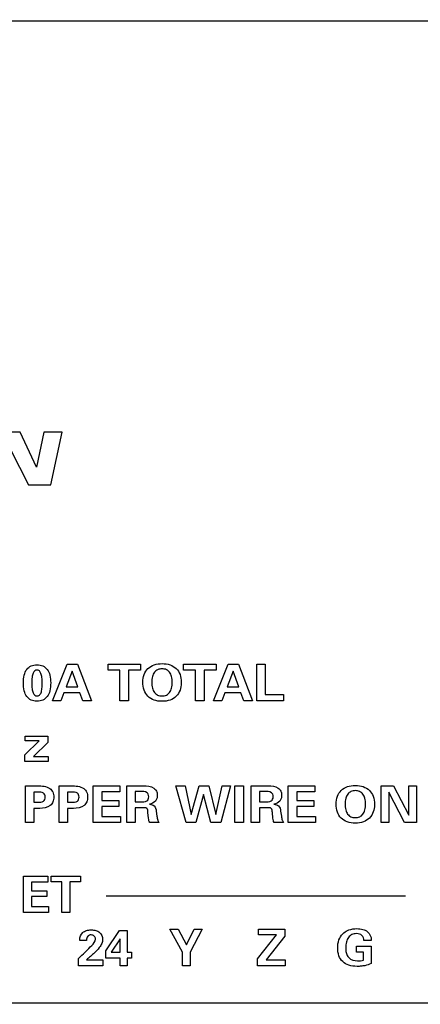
# Model space of a CAD drawing. Header units: inches. Extents: x 0.6 to 15.6, y 0.2 to 10.2.
# Tile 7 of 15: x 3.4 to 4.1, y 6.6 to 8.2. Entities that reach past the tile are written whole.
import ezdxf

# ---------------------------------------------------------------- set-up
doc = ezdxf.new("R2010")
doc.units = ezdxf.units.IN
doc.header["$LTSCALE"] = 0.935
doc.header["$MEASUREMENT"] = 0
doc.header["$PDMODE"] = 3
doc.header["$PDSIZE"] = 0.3125
doc.layers.get('0').update_dxf_attribs({"linetype": 'CONTINUOUS'})
doc.layers.get('Defpoints').update_dxf_attribs({"linetype": 'CONTINUOUS'})
doc.layers.add('DIMS', color=5, linetype='CONTINUOUS')
doc.layers.add('SCREEN', color=5, linetype='CONTINUOUS')
doc.styles.get("Standard").update_dxf_attribs({"font": 'ARIAL.TTF'})
doc.dimstyles.get("Standard").update_dxf_attribs({"dimtxt": 0.125, "dimasz": 0.18, "dimexe": 0.18, "dimexo": 0.0625, "dimgap": 0.09, "dimtad": 0, "dimtih": 1, "dimtoh": 1, "dimdec": 3, "dimzin": 4, "dimdsep": 46, "dimtxsty": 'STANDARD', "dimblk": '_FILLED', "dimblk1": '_FILLED', "dimblk2": '_FILLED', "dimcen": 0.09, "dimadec": 0, "dimazin": 0, "dimtol": 1, "dimtp": 0.001, "dimtm": 0.001, "dimtfac": 1, "dimtdec": 3, "dimtofl": 0, "dimtmove": 0, "dimatfit": 3, "dimldrblk": '_FILLED', "dimfxl": 1, "dimtolj": 1, "dimtzin": 4, "dimarcsym": 0})

# ---------------------------------------------------------------- blocks, each defined once
blk = doc.blocks.new('_FILLED')
at = {"color": 0, "linetype": 'ByBlock'}
blk.add_solid([(0, 0), (-1, 0.17361), (-1, -0.17361)], dxfattribs=at)
blk = doc.blocks.new('*D3')
at = {"layer": 'Defpoints', "color": 0, "lineweight": 0}
for p in [(2.3438, 9.1839), (1.2332, 5.3769), (6.3953, 5.3769)]:
    blk.add_point(p, dxfattribs=at)
at = {"layer": 'DIMS', "color": 0, "lineweight": -2}
for p, q in [((2.2813, 9.1839), (1.0532, 9.1839)), ((1.2332, 9.0039), (1.2332, 7.621)), ((1.2332, 5.5569), (1.2332, 7.2772)), ((6.3328, 5.3769), (1.0532, 5.3769))]:
    blk.add_line(p, q, dxfattribs=at)
at = {"layer": 'DIMS', "color": 0, "lineweight": -2, "xscale": 0.18, "yscale": 0.18, "zscale": 0.18}
for p, rotation in [((1.2332, 9.1839), 90), ((1.2332, 5.3769), 270)]:
    blk.add_blockref('_FILLED', p, dxfattribs=dict(at, rotation=rotation))
at = {"layer": 'DIMS', "color": 0, "insert": (1.2332, 7.4491), "char_height": 0.125, "attachment_point": 5}
blk.add_mtext('\\A1;94.2mm (3.709")', dxfattribs=at)

msp = doc.modelspace()

# ---------------------------------------------------------------- linework, layer by layer
for p, q in [((10.7607, 8.2239), (2.4107, 8.2239)), ((2.4107, 6.6119), (10.7607, 6.6119))]:
    msp.add_line(p, q)
at = {"layer": 'SCREEN', "linetype": 'Continuous'}
for p, q in [((3.4217, 7.5491), (3.3829, 7.5491)), ((3.4483, 7.4915), (3.4217, 7.5491)), ((3.4606, 7.5491), (3.4483, 7.4915)), ((3.4904, 7.5491), (3.4606, 7.5491)), ((3.4719, 7.4624), (3.4904, 7.5491)), ((3.4057, 7.5204), (3.4352, 7.4624)), ((3.4352, 7.4624), (3.4719, 7.4624)), ((3.4749, 7.108), (3.499, 7.168)), ((3.499, 7.168), (3.5158, 7.168)), ((3.5158, 7.168), (3.5389, 7.108)), ((3.566, 7.1582), (3.566, 7.168)), ((3.566, 7.168), (3.6193, 7.168)), ((3.6193, 7.168), (3.6193, 7.1582)), ((3.6902, 7.1582), (3.6902, 7.168)), ((3.6902, 7.168), (3.7436, 7.168)), ((3.7396, 7.108), (3.7636, 7.168)), ((3.7436, 7.168), (3.7436, 7.1582)), ((3.7636, 7.168), (3.7804, 7.168)), ((3.7804, 7.168), (3.8035, 7.108)), ((3.8104, 7.108), (3.8104, 7.168)), ((3.8104, 7.168), (3.8245, 7.168)), ((3.8245, 7.168), (3.8245, 7.1182)), ((3.5071, 7.1562), (3.4971, 7.1307)), ((3.5163, 7.1307), (3.5071, 7.1562)), ((3.5855, 7.1582), (3.566, 7.1582)), ((3.5855, 7.108), (3.5855, 7.1582)), ((3.5998, 7.1582), (3.5998, 7.108)), ((3.6193, 7.1582), (3.5998, 7.1582)), ((3.7097, 7.1582), (3.6902, 7.1582)), ((3.7097, 7.108), (3.7097, 7.1582)), ((3.724, 7.1582), (3.724, 7.108)), ((3.7436, 7.1582), (3.724, 7.1582)), ((3.7717, 7.1562), (3.7617, 7.1307)), ((3.7809, 7.1307), (3.7717, 7.1562)), ((3.4935, 7.1209), (3.4883, 7.108)), ((3.5197, 7.1209), (3.4935, 7.1209)), ((3.4971, 7.1307), (3.5163, 7.1307)), ((3.5245, 7.108), (3.5197, 7.1209)), ((3.7581, 7.1209), (3.7529, 7.108)), ((3.7843, 7.1209), (3.7581, 7.1209)), ((3.7617, 7.1307), (3.7809, 7.1307)), ((3.7891, 7.108), (3.7843, 7.1209)), ((3.8245, 7.1182), (3.8544, 7.1182)), ((3.8544, 7.1182), (3.8544, 7.108)), ((3.4883, 7.108), (3.4749, 7.108)), ((3.5389, 7.108), (3.5245, 7.108)), ((3.5998, 7.108), (3.5855, 7.108)), ((3.724, 7.108), (3.7097, 7.108)), ((3.7529, 7.108), (3.7396, 7.108)), ((3.8035, 7.108), (3.7891, 7.108)), ((3.8544, 7.108), (3.8104, 7.108)), ((3.4291, 7.0189), (3.4526, 7.0421)), ((3.4297, 7.0421), (3.4297, 7.0498)), ((3.4297, 7.0498), (3.4668, 7.0498)), ((3.4526, 7.0421), (3.4297, 7.0421)), ((3.4668, 7.0395), (3.4436, 7.0164)), ((3.4668, 7.0498), (3.4668, 7.0395)), ((3.4291, 7.008), (3.4291, 7.0189)), ((3.4677, 7.008), (3.4291, 7.008)), ((3.4436, 7.0164), (3.4677, 7.0164)), ((3.4677, 7.0164), (3.4677, 7.008)), ((3.4302, 6.908), (3.4302, 6.968)), ((3.4302, 6.968), (3.4499, 6.968)), ((3.4437, 6.958), (3.4437, 6.9412)), ((3.4505, 6.958), (3.4437, 6.958)), ((3.4858, 6.908), (3.4858, 6.968)), ((3.4858, 6.968), (3.5055, 6.968)), ((3.4993, 6.958), (3.4993, 6.9412)), ((3.506, 6.958), (3.4993, 6.958)), ((3.5415, 6.908), (3.5415, 6.968)), ((3.5415, 6.968), (3.5855, 6.968)), ((3.5559, 6.9581), (3.5559, 6.9439)), ((3.5855, 6.9581), (3.5559, 6.9581)), ((3.5855, 6.968), (3.5855, 6.9581)), ((3.5968, 6.908), (3.5968, 6.968)), ((3.5968, 6.968), (3.6244, 6.968)), ((3.6107, 6.9587), (3.6107, 6.9419)), ((3.6191, 6.9587), (3.6107, 6.9587)), ((3.6942, 6.908), (3.6772, 6.968)), ((3.6772, 6.968), (3.6928, 6.968)), ((3.6928, 6.968), (3.7024, 6.9213)), ((3.7024, 6.9213), (3.7156, 6.968)), ((3.7231, 6.954), (3.7101, 6.908)), ((3.7156, 6.968), (3.7317, 6.968)), ((3.735, 6.908), (3.7231, 6.954)), ((3.7317, 6.968), (3.7433, 6.9213)), ((3.7433, 6.9213), (3.7538, 6.968)), ((3.7675, 6.968), (3.7512, 6.908)), ((3.7538, 6.968), (3.7675, 6.968)), ((3.7744, 6.908), (3.7744, 6.968)), ((3.7744, 6.968), (3.7886, 6.968)), ((3.7886, 6.968), (3.7886, 6.908)), ((3.8013, 6.908), (3.8013, 6.968)), ((3.8013, 6.968), (3.8289, 6.968)), ((3.8152, 6.9587), (3.8152, 6.9419)), ((3.8236, 6.9587), (3.8152, 6.9587)), ((3.8621, 6.908), (3.8621, 6.968)), ((3.8621, 6.968), (3.9061, 6.968)), ((3.8765, 6.9581), (3.8765, 6.9439)), ((3.9061, 6.9581), (3.8765, 6.9581)), ((3.9061, 6.968), (3.9061, 6.9581)), ((4.0148, 6.908), (4.0148, 6.968)), ((4.0148, 6.968), (4.0353, 6.968)), ((4.0275, 6.9577), (4.0275, 6.908)), ((4.0533, 6.908), (4.0275, 6.9577)), ((4.0353, 6.968), (4.0602, 6.9197)), ((4.0602, 6.9197), (4.0602, 6.968)), ((4.0602, 6.968), (4.073, 6.968)), ((4.073, 6.968), (4.073, 6.908)), ((3.4437, 6.9412), (3.4505, 6.9412)), ((3.4993, 6.9412), (3.506, 6.9412)), ((3.5559, 6.9439), (3.5837, 6.9439)), ((3.5837, 6.9439), (3.5837, 6.9341)), ((3.6107, 6.9419), (3.6191, 6.9419)), ((3.8152, 6.9419), (3.8236, 6.9419)), ((3.8765, 6.9439), (3.9043, 6.9439)), ((3.9043, 6.9439), (3.9043, 6.9341)), ((3.4437, 6.9311), (3.4437, 6.908)), ((3.4536, 6.9311), (3.4437, 6.9311)), ((3.4993, 6.9311), (3.4993, 6.908)), ((3.5091, 6.9311), (3.4993, 6.9311)), ((3.5559, 6.9341), (3.5559, 6.918)), ((3.5837, 6.9341), (3.5559, 6.9341)), ((3.6107, 6.9321), (3.6107, 6.908)), ((3.623, 6.9321), (3.6107, 6.9321)), ((3.6325, 6.9153), (3.6316, 6.9244)), ((3.6452, 6.9267), (3.6464, 6.9181)), ((3.8152, 6.9321), (3.8152, 6.908)), ((3.8275, 6.9321), (3.8152, 6.9321)), ((3.8371, 6.9153), (3.8361, 6.9244)), ((3.8497, 6.9267), (3.8509, 6.9181)), ((3.8765, 6.9341), (3.8765, 6.918)), ((3.9043, 6.9341), (3.8765, 6.9341)), ((3.4437, 6.908), (3.4302, 6.908)), ((3.4993, 6.908), (3.4858, 6.908)), ((3.5866, 6.908), (3.5415, 6.908)), ((3.5559, 6.918), (3.5866, 6.918)), ((3.5866, 6.918), (3.5866, 6.908)), ((3.6107, 6.908), (3.5968, 6.908)), ((3.6498, 6.908), (3.6344, 6.908)), ((3.7101, 6.908), (3.6942, 6.908)), ((3.7512, 6.908), (3.735, 6.908)), ((3.7886, 6.908), (3.7744, 6.908)), ((3.8152, 6.908), (3.8013, 6.908)), ((3.8543, 6.908), (3.8389, 6.908)), ((3.9072, 6.908), (3.8621, 6.908)), ((3.8765, 6.918), (3.9072, 6.918)), ((3.9072, 6.918), (3.9072, 6.908)), ((4.0275, 6.908), (4.0148, 6.908)), ((4.073, 6.908), (4.0533, 6.908))]:
    msp.add_line(p, q, dxfattribs=at)
at = {"layer": 'SCREEN'}
for p, q in [((3.4272, 6.76), (3.4272, 6.82)), ((3.4272, 6.82), (3.467, 6.82)), ((3.4402, 6.8101), (3.4402, 6.7959)), ((3.467, 6.8101), (3.4402, 6.8101)), ((3.467, 6.82), (3.467, 6.8101)), ((3.4724, 6.8103), (3.4724, 6.82)), ((3.4724, 6.82), (3.5206, 6.82)), ((3.49, 6.8103), (3.4724, 6.8103)), ((3.49, 6.76), (3.49, 6.8103)), ((3.5029, 6.8103), (3.5029, 6.76)), ((3.5206, 6.8103), (3.5029, 6.8103)), ((3.5206, 6.82), (3.5206, 6.8103)), ((3.4402, 6.7959), (3.4653, 6.7959)), ((3.4653, 6.7959), (3.4653, 6.7862)), ((3.4402, 6.7862), (3.4402, 6.77)), ((3.4653, 6.7862), (3.4402, 6.7862)), ((3.563, 6.7874), (4.0548, 6.7874)), ((3.4679, 6.76), (3.4272, 6.76)), ((3.4402, 6.77), (3.4679, 6.77)), ((3.4679, 6.77), (3.4679, 6.76)), ((3.5029, 6.76), (3.49, 6.76)), ((3.5621, 6.6969), (3.5848, 6.7307)), ((3.5848, 6.7307), (3.5974, 6.7307)), ((3.5974, 6.7307), (3.5974, 6.6948)), ((3.6881, 6.6948), (3.6678, 6.7326)), ((3.6678, 6.7326), (3.6813, 6.7326)), ((3.6813, 6.7326), (3.6951, 6.7069)), ((3.6951, 6.7069), (3.7075, 6.7326)), ((3.7208, 6.7326), (3.7009, 6.6948)), ((3.7075, 6.7326), (3.7208, 6.7326)), ((3.8135, 6.7232), (3.8135, 6.7326)), ((3.8135, 6.7326), (3.8566, 6.7326)), ((3.8566, 6.7326), (3.8566, 6.721)), ((3.5195, 6.7144), (3.5195, 6.7151)), ((3.5305, 6.7144), (3.5195, 6.7144)), ((3.5857, 6.7171), (3.5711, 6.6948)), ((3.5857, 6.6948), (3.5857, 6.7171)), ((3.8119, 6.6841), (3.843, 6.7232)), ((3.843, 6.7232), (3.8135, 6.7232)), ((3.8566, 6.721), (3.8258, 6.6825)), ((3.9988, 6.7141), (3.9867, 6.7141)), ((3.9988, 6.7152), (3.9988, 6.7141)), ((3.5621, 6.6852), (3.5621, 6.6969)), ((3.5711, 6.6948), (3.5857, 6.6948)), ((3.5974, 6.6948), (3.6047, 6.6948)), ((3.6047, 6.6948), (3.6047, 6.6852)), ((3.6881, 6.6726), (3.6881, 6.6948)), ((3.7009, 6.6948), (3.7009, 6.6726)), ((3.9747, 6.695), (3.9747, 6.7046)), ((3.9747, 6.7046), (3.9986, 6.7046)), ((3.9861, 6.695), (3.9747, 6.695)), ((3.9861, 6.6819), (3.9861, 6.695)), ((3.9986, 6.7046), (3.9986, 6.6765)), ((3.5172, 6.6848), (3.5206, 6.6879)), ((3.5172, 6.6726), (3.5172, 6.6848)), ((3.5305, 6.6825), (3.5574, 6.6825)), ((3.5574, 6.6825), (3.5574, 6.6726)), ((3.5857, 6.6852), (3.5621, 6.6852)), ((3.5857, 6.6726), (3.5857, 6.6852)), ((3.5974, 6.6852), (3.5974, 6.6726)), ((3.6047, 6.6852), (3.5974, 6.6852)), ((3.8119, 6.6726), (3.8119, 6.6841)), ((3.8258, 6.6825), (3.8574, 6.6825)), ((3.8574, 6.6825), (3.8574, 6.6726)), ((3.5574, 6.6726), (3.5172, 6.6726)), ((3.5974, 6.6726), (3.5857, 6.6726)), ((3.7009, 6.6726), (3.6881, 6.6726)), ((3.8574, 6.6726), (3.8119, 6.6726))]:
    msp.add_line(p, q, dxfattribs=at)
at = {"layer": 'SCREEN', "linetype": 'Continuous'}
for points, knots in [([(3.4482, 7.1071), (3.4452, 7.1072), (3.4392, 7.1082), (3.4315, 7.1146), (3.4274, 7.1249), (3.4265, 7.1371), (3.4274, 7.1492), (3.4315, 7.1596), (3.4394, 7.166), (3.4458, 7.167), (3.4492, 7.167)], [0, 0, 0, 0, 0.106375, 0.214683, 0.338257, 0.494505, 0.650948, 0.773966, 0.881416, 1, 1, 1, 1]), ([(3.4492, 7.167), (3.4526, 7.167), (3.459, 7.166), (3.4669, 7.1595), (3.471, 7.1492), (3.472, 7.1371), (3.471, 7.1249), (3.4669, 7.1146), (3.459, 7.108), (3.4522, 7.107), (3.4485, 7.107), (3.4482, 7.1071)], [0, 0, 0, 0, 0.115879, 0.221194, 0.341528, 0.493741, 0.646102, 0.766948, 0.872982, 0.988456, 1, 1, 1, 1]), ([(3.623, 7.1383), (3.6231, 7.1426), (3.6242, 7.1509), (3.631, 7.1614), (3.6419, 7.1678), (3.6548, 7.1694), (3.6677, 7.1679), (3.6785, 7.1614), (3.6853, 7.1509), (3.6864, 7.1422), (3.6864, 7.1374), (3.6864, 7.137)], [0, 0, 0, 0, 0.128921, 0.243873, 0.36134, 0.493823, 0.625814, 0.742899, 0.858495, 0.986792, 1, 1, 1, 1]), ([(3.4579, 7.1371), (3.4579, 7.1402), (3.4576, 7.1455), (3.4562, 7.1523), (3.4536, 7.1571), (3.4492, 7.1587), (3.4448, 7.1572), (3.4422, 7.1524), (3.4408, 7.1456), (3.4405, 7.1397), (3.4405, 7.1362), (3.4406, 7.1357)], [0, 0, 0, 0, 0.180464, 0.313777, 0.408326, 0.486827, 0.56516, 0.658719, 0.791853, 0.97378, 1, 1, 1, 1]), ([(3.6715, 7.1382), (3.6715, 7.1414), (3.6711, 7.1471), (3.6679, 7.1547), (3.662, 7.1595), (3.6547, 7.1606), (3.6474, 7.1595), (3.6416, 7.1547), (3.6384, 7.1471), (3.6379, 7.1414), (3.6379, 7.1382)], [0, 0, 0, 0, 0.152403, 0.274535, 0.38279, 0.500549, 0.617708, 0.72597, 0.847787, 1, 1, 1, 1]), ([(3.4406, 7.1357), (3.4406, 7.133), (3.4409, 7.1281), (3.4421, 7.1217), (3.4448, 7.1169), (3.4492, 7.1153), (3.4536, 7.1169), (3.4563, 7.1217), (3.4576, 7.1286), (3.4579, 7.134), (3.4579, 7.1371)], [0, 0, 0, 0, 0.165405, 0.305541, 0.403616, 0.486506, 0.569039, 0.668446, 0.809055, 1, 1, 1, 1]), ([(3.6864, 7.137), (3.6863, 7.1329), (3.6851, 7.125), (3.6787, 7.1146), (3.6678, 7.108), (3.6548, 7.1064), (3.6418, 7.108), (3.6308, 7.1145), (3.6242, 7.1254), (3.623, 7.1338), (3.623, 7.1383)], [0, 0, 0, 0, 0.120395, 0.238755, 0.357662, 0.492803, 0.628411, 0.747599, 0.865389, 1, 1, 1, 1]), ([(3.6379, 7.1382), (3.6379, 7.135), (3.6384, 7.1292), (3.6415, 7.1215), (3.6474, 7.1166), (3.6547, 7.1155), (3.662, 7.1166), (3.6679, 7.1215), (3.6711, 7.1292), (3.6715, 7.135), (3.6715, 7.1382)], [0, 0, 0, 0, 0.153634, 0.27525, 0.382597, 0.499598, 0.617206, 0.724657, 0.846547, 1, 1, 1, 1]), ([(3.4499, 6.968), (3.4569, 6.968), (3.4676, 6.9678), (3.476, 6.958), (3.4771, 6.9498), (3.476, 6.9417), (3.469, 6.9324), (3.4595, 6.9311), (3.4536, 6.9311)], [0, 0, 0, 0, 0.298123, 0.403393, 0.523588, 0.640375, 0.744192, 1, 1, 1, 1]), ([(3.4505, 6.9412), (3.4537, 6.9412), (3.4586, 6.9412), (3.4624, 6.9458), (3.4629, 6.9496), (3.4624, 6.9534), (3.4586, 6.958), (3.4537, 6.958), (3.4505, 6.958)], [0, 0, 0, 0, 0.28569, 0.384396, 0.500942, 0.616576, 0.715061, 1, 1, 1, 1]), ([(3.5055, 6.968), (3.5125, 6.968), (3.5231, 6.9678), (3.5316, 6.958), (3.5327, 6.9498), (3.5316, 6.9417), (3.5246, 6.9324), (3.5151, 6.9311), (3.5091, 6.9311)], [0, 0, 0, 0, 0.298123, 0.403393, 0.523588, 0.640375, 0.744192, 1, 1, 1, 1]), ([(3.506, 6.9412), (3.5093, 6.9412), (3.5142, 6.9412), (3.518, 6.9458), (3.5184, 6.9496), (3.518, 6.9534), (3.5142, 6.958), (3.5093, 6.958), (3.506, 6.958)], [0, 0, 0, 0, 0.28569, 0.384396, 0.500942, 0.616576, 0.715061, 1, 1, 1, 1]), ([(3.6191, 6.9419), (3.6227, 6.9419), (3.6282, 6.9415), (3.6325, 6.9463), (3.633, 6.9502), (3.6326, 6.9541), (3.6284, 6.9592), (3.6228, 6.9587), (3.6191, 6.9587)], [0, 0, 0, 0, 0.297273, 0.387829, 0.494839, 0.607632, 0.698189, 1, 1, 1, 1]), ([(3.6244, 6.968), (3.6302, 6.968), (3.6389, 6.9676), (3.6462, 6.9597), (3.6471, 6.9533), (3.6465, 6.9474), (3.643, 6.9408), (3.6375, 6.9388), (3.6339, 6.938)], [0, 0, 0, 0, 0.334552, 0.454109, 0.586356, 0.696253, 0.788613, 1, 1, 1, 1]), ([(3.8236, 6.9419), (3.8272, 6.9419), (3.8327, 6.9415), (3.837, 6.9463), (3.8375, 6.9502), (3.8371, 6.9541), (3.833, 6.9592), (3.8273, 6.9587), (3.8236, 6.9587)], [0, 0, 0, 0, 0.297273, 0.387829, 0.494839, 0.607632, 0.698189, 1, 1, 1, 1]), ([(3.8289, 6.968), (3.8347, 6.968), (3.8434, 6.9676), (3.8507, 6.9597), (3.8516, 6.9533), (3.851, 6.9474), (3.8476, 6.9408), (3.842, 6.9388), (3.8384, 6.938)], [0, 0, 0, 0, 0.334552, 0.454109, 0.586356, 0.696253, 0.788613, 1, 1, 1, 1]), ([(3.9408, 6.9383), (3.9408, 6.9426), (3.942, 6.9509), (3.9487, 6.9614), (3.9596, 6.9678), (3.9725, 6.9694), (3.9854, 6.9678), (3.9962, 6.9614), (4.003, 6.9509), (4.0042, 6.9422), (4.0041, 6.9374), (4.0041, 6.9369)], [0, 0, 0, 0, 0.128921, 0.243873, 0.36134, 0.493823, 0.625814, 0.742899, 0.858495, 0.986792, 1, 1, 1, 1]), ([(3.9893, 6.9382), (3.9892, 6.9414), (3.9888, 6.9471), (3.9856, 6.9547), (3.9797, 6.9595), (3.9724, 6.9606), (3.9652, 6.9595), (3.9593, 6.9547), (3.9561, 6.9471), (3.9556, 6.9414), (3.9556, 6.9382)], [0, 0, 0, 0, 0.152403, 0.274535, 0.38279, 0.500549, 0.617708, 0.72597, 0.847787, 1, 1, 1, 1]), ([(3.6339, 6.938), (3.6368, 6.9378), (3.6432, 6.9362), (3.6448, 6.9297), (3.6452, 6.9267)], [0, 0, 0, 0, 0.486301, 1, 1, 1, 1]), ([(3.8384, 6.938), (3.8413, 6.9378), (3.8477, 6.9362), (3.8493, 6.9297), (3.8497, 6.9267)], [0, 0, 0, 0, 0.486301, 1, 1, 1, 1]), ([(4.0041, 6.9369), (4.004, 6.9329), (4.0028, 6.925), (3.9964, 6.9146), (3.9855, 6.908), (3.9725, 6.9064), (3.9595, 6.908), (3.9485, 6.9145), (3.9419, 6.9254), (3.9408, 6.9338), (3.9408, 6.9383)], [0, 0, 0, 0, 0.120395, 0.238755, 0.357662, 0.492803, 0.628411, 0.747599, 0.865389, 1, 1, 1, 1]), ([(3.9556, 6.9382), (3.9556, 6.935), (3.9561, 6.9292), (3.9592, 6.9215), (3.9651, 6.9166), (3.9724, 6.9155), (3.9797, 6.9166), (3.9857, 6.9215), (3.9888, 6.9292), (3.9893, 6.935), (3.9893, 6.9382)], [0, 0, 0, 0, 0.153634, 0.27525, 0.382597, 0.499598, 0.617206, 0.724657, 0.846547, 1, 1, 1, 1]), ([(3.6316, 6.9244), (3.6314, 6.9267), (3.6311, 6.9326), (3.6252, 6.9321), (3.623, 6.9321)], [0, 0, 0, 0, 0.50265, 1, 1, 1, 1]), ([(3.8361, 6.9244), (3.8359, 6.9267), (3.8356, 6.9326), (3.8297, 6.9321), (3.8275, 6.9321)], [0, 0, 0, 0, 0.50265, 1, 1, 1, 1]), ([(3.6344, 6.908), (3.6339, 6.9089), (3.633, 6.9113), (3.6327, 6.9138), (3.6325, 6.9153)], [0, 0, 0, 0, 0.409063, 1, 1, 1, 1]), ([(3.6464, 6.9181), (3.6467, 6.916), (3.6473, 6.9125), (3.6488, 6.9092), (3.6498, 6.908)], [0, 0, 0, 0, 0.57835, 1, 1, 1, 1]), ([(3.8389, 6.908), (3.8384, 6.9089), (3.8375, 6.9113), (3.8372, 6.9138), (3.8371, 6.9153)], [0, 0, 0, 0, 0.409063, 1, 1, 1, 1]), ([(3.8509, 6.9181), (3.8512, 6.916), (3.8518, 6.9125), (3.8534, 6.9092), (3.8543, 6.908)], [0, 0, 0, 0, 0.57835, 1, 1, 1, 1])]:
    msp.add_open_spline(points, degree=3, knots=knots, dxfattribs=at)
at = {"layer": 'SCREEN'}
for points, knots in [([(3.5195, 6.7151), (3.5195, 6.7194), (3.5222, 6.7266), (3.5307, 6.731), (3.5382, 6.7319), (3.5457, 6.7311), (3.554, 6.7271), (3.5571, 6.72), (3.5571, 6.7157), (3.557, 6.7154)], [0, 0, 0, 0, 0.0130836, 0.01990632, 0.02774804, 0.03553759, 0.04231132, 0.05464365, 0.05541667, 0.05541667, 0.05541667, 0.05541667]), ([(3.9986, 6.6765), (3.9953, 6.6748), (3.9897, 6.6729), (3.9818, 6.6718), (3.973, 6.6714), (3.9623, 6.6725), (3.9512, 6.6787), (3.9445, 6.6892), (3.943, 6.702), (3.9446, 6.7148), (3.9508, 6.7251), (3.9568, 6.7292), (3.9596, 6.7306)], [0, 0, 0, 0, 0.0112855, 0.0173579, 0.0239761, 0.037608, 0.0492491, 0.0606191, 0.073582, 0.0870597, 0.098914, 0.108382, 0.108382, 0.108382, 0.108382]), ([(3.9596, 6.7306), (3.9603, 6.7309), (3.9652, 6.7329), (3.9739, 6.734), (3.9845, 6.733), (3.9948, 6.7284), (3.9988, 6.7202), (3.9988, 6.7152)], [0, 0, 0, 0, 0.0023764, 0.01573704, 0.02562908, 0.0340544, 0.04889561, 0.04889561, 0.04889561, 0.04889561]), ([(3.5206, 6.6879), (3.5271, 6.6936), (3.5353, 6.7021), (3.5452, 6.7124), (3.5452, 6.7164)], [0, 0, 0, 0, 0.02585137, 0.03796186, 0.03796186, 0.03796186, 0.03796186]), ([(3.5452, 6.7164), (3.5452, 6.7182), (3.5439, 6.722), (3.5381, 6.724), (3.5315, 6.7217), (3.5306, 6.7168), (3.5305, 6.7144)], [0, 0, 0, 0, 0.00527487, 0.01054607, 0.01667587, 0.02363069, 0.02363069, 0.02363069, 0.02363069]), ([(3.557, 6.7154), (3.557, 6.7134), (3.5558, 6.7087), (3.5511, 6.7012), (3.5423, 6.6924), (3.535, 6.6861), (3.5305, 6.6825)], [0, 0, 0, 0, 0.00611586, 0.01425782, 0.02599212, 0.04331364, 0.04331364, 0.04331364, 0.04331364]), ([(3.9867, 6.7141), (3.9866, 6.7171), (3.985, 6.7221), (3.9793, 6.7251), (3.9735, 6.7257), (3.9667, 6.7245), (3.9607, 6.7193), (3.9572, 6.7114), (3.9565, 6.7045), (3.9567, 6.7003), (3.9567, 6.6994)], [0, 0, 0, 0, 0.00909039, 0.01349564, 0.01870522, 0.02618675, 0.03347691, 0.04165453, 0.05137071, 0.05419642, 0.05419642, 0.05419642, 0.05419642]), ([(3.9567, 6.6994), (3.9569, 6.6972), (3.9576, 6.6925), (3.9623, 6.6832), (3.9728, 6.6803), (3.9812, 6.6809), (3.9845, 6.6815), (3.9861, 6.6819)], [0, 0, 0, 0, 0.00657647, 0.0142774, 0.02992734, 0.03492129, 0.03982525, 0.03982525, 0.03982525, 0.03982525])]:
    msp.add_open_spline(points, degree=3, knots=knots, dxfattribs=at)

# ---------------------------------------------------------------- dimensions: what is measured, and where the dimension line sits
at = {"layer": 'DIMS'}
dim = msp.add_linear_dim(base=(1.2332, 5.3769), p1=(2.3438, 9.1839), p2=(6.3953, 5.3769), angle=270, text='94.2mm (3.709")', dimstyle='STANDARD', dxfattribs=at)
dim.commit()
dim.dimension.update_dxf_attribs({"geometry": '*D3', "text_midpoint": (1.2332, 7.4491), "dimtype": 160})

doc.saveas('drawing.dxf')
